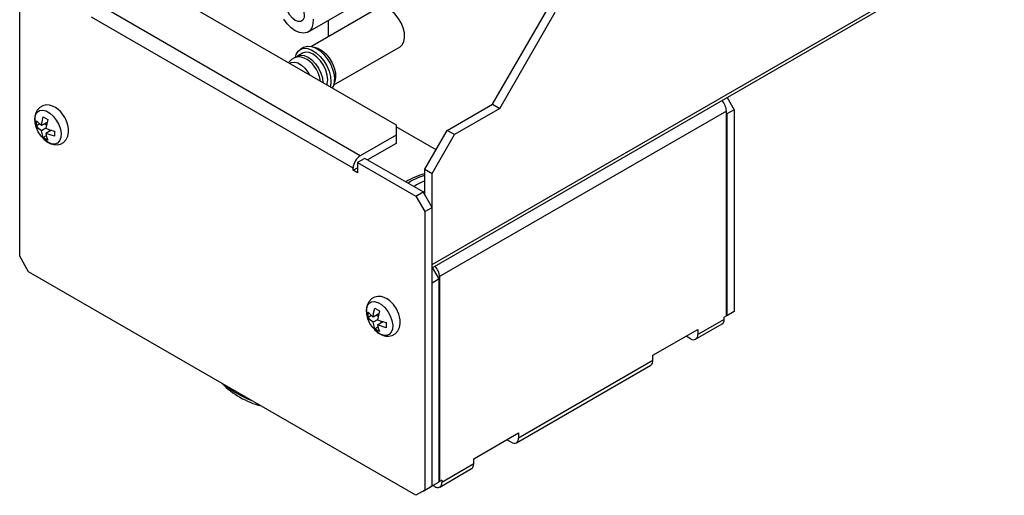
# Model space of a CAD drawing. Header units: millimetres. Extents: x 0 to 978, y 0 to 756.
# Tile 4 of 6: x 696 to 852, y 392 to 467. Entities that reach past the tile are written whole.
import ezdxf

# ---------------------------------------------------------------- set-up
doc = ezdxf.new("R2010")
doc.units = ezdxf.units.MM
doc.header["$LTSCALE"] = 3.5

msp = doc.modelspace()

# ---------------------------------------------------------------- linework, layer by layer
for p, q in [((761.255, 428.786), (851.552, 480.914)), ((761.255, 428.245), (851.221, 480.182)), ((741.688, 465.448), (760.851, 476.51)), ((696.201, 430.087), (696.201, 474.017)), ((717.131, 473.037), (755.598, 450.831)), ((749.941, 445.933), (708.646, 469.772)), ((752.717, 469.206), (742.265, 463.172)), ((770.801, 454.057), (779.569, 469.244)), ((748.81, 443.973), (707.515, 467.812)), ((771.932, 453.404), (780.7, 468.591)), ((744.921, 464.705), (744.921, 467.314)), ((741.047, 463.046), (740.481, 462.72)), ((745.765, 457.11), (756.217, 463.143)), ((740.835, 462.107), (740.057, 461.658)), ((763.659, 449.934), (770.801, 454.057)), ((770.801, 454.057), (771.932, 453.404)), ((807.805, 455.118), (808.914, 453.197)), ((807.712, 452.992), (762.457, 426.867)), ((771.932, 453.404), (764.79, 449.281)), ((807.712, 420.657), (807.712, 452.992)), ((807.712, 452.666), (807.783, 452.543)), ((808.914, 453.197), (807.783, 452.543)), ((807.783, 452.543), (807.783, 420.698)), ((808.914, 453.197), (808.914, 421.351)), ((698.862, 451.466), (699.632, 450.686)), ((698.862, 450.649), (698.862, 451.466)), ((699.375, 450.946), (698.862, 450.649)), ((700.533, 451.206), (699.632, 450.686)), ((700.161, 450.991), (700.453, 450.822)), ((700.63, 451.67), (700.339, 450.277)), ((755.598, 450.831), (755.598, 449.198)), ((700.339, 450.277), (699.632, 449.869)), ((699.923, 448.812), (699.632, 449.869)), ((700.403, 449.089), (699.923, 448.812)), ((701.211, 449.964), (700.339, 449.461)), ((701.691, 449.017), (700.339, 449.461)), ((700.868, 450.066), (700.868, 449.766)), ((701.691, 449.833), (701.691, 449.017)), ((755.598, 449.198), (749.941, 445.933)), ((761.888, 446.866), (755.598, 450.497)), ((755.598, 449.198), (755.598, 447.892)), ((760.124, 443.811), (763.659, 449.934)), ((761.255, 443.158), (764.79, 449.281)), ((764.79, 449.281), (763.659, 449.934)), ((755.598, 447.892), (751.073, 445.279)), ((750.648, 445.525), (749.517, 444.871)), ((749.517, 444.871), (749.517, 443.238)), ((749.517, 444.871), (758.709, 439.565)), ((759.841, 440.218), (750.648, 445.525)), ((748.81, 443.647), (749.517, 444.055)), ((748.81, 443.647), (748.81, 443.973)), ((749.517, 443.238), (748.81, 443.647)), ((760.124, 443.811), (761.255, 443.158)), ((760.124, 439.728), (760.124, 443.811)), ((761.255, 428.786), (761.255, 443.158)), ((757.437, 441.605), (757.857, 441.905)), ((757.857, 441.905), (757.947, 441.958)), ((758.709, 439.565), (759.841, 440.218)), ((759.841, 440.217), (760.124, 440.379)), ((761.255, 437.768), (759.841, 440.218)), ((758.709, 439.565), (760.124, 437.115)), ((760.124, 437.115), (761.255, 437.768)), ((760.124, 437.115), (760.124, 393.185)), ((761.255, 393.838), (761.255, 437.768)), ((697.615, 427.638), (696.201, 430.087)), ((758.709, 392.369), (697.615, 427.638)), ((762.386, 426.5), (761.348, 428.299)), ((762.386, 426.5), (761.255, 425.847)), ((761.255, 393.838), (761.255, 425.847)), ((762.386, 394.492), (762.386, 426.5)), ((762.457, 426.867), (762.457, 394.532)), ((751.188, 421.259), (751.958, 420.479)), ((751.188, 420.442), (751.188, 421.259)), ((752.956, 421.463), (752.665, 420.07)), ((808.914, 421.351), (807.783, 420.698)), ((751.701, 420.739), (751.188, 420.442)), ((752.859, 420.999), (751.958, 420.479)), ((752.665, 420.07), (751.958, 419.662)), ((752.249, 418.605), (751.958, 419.662)), ((752.487, 420.784), (752.779, 420.615)), ((753.537, 419.757), (752.665, 419.254)), ((753.194, 419.859), (753.194, 419.559)), ((754.016, 419.626), (754.016, 418.81)), ((807.358, 420.127), (803.186, 417.718)), ((807.712, 420.657), (807.358, 420.453)), ((807.358, 420.127), (807.358, 420.453)), ((807.783, 420.698), (807.712, 420.739)), ((752.729, 418.882), (752.249, 418.605)), ((754.016, 418.81), (752.665, 419.254)), ((796.115, 414.453), (803.186, 418.535)), ((802.855, 416.986), (807.027, 419.394)), ((803.186, 418.535), (803.186, 417.718)), ((802.055, 417.065), (801.348, 417.473)), ((796.115, 413.636), (774.902, 401.39)), ((796.115, 413.636), (796.115, 414.453)), ((774.571, 400.658), (795.784, 412.904)), ((767.831, 398.125), (774.902, 402.207)), ((773.771, 400.737), (773.063, 401.145)), ((774.902, 402.207), (774.902, 401.39)), ((767.831, 397.308), (767.831, 398.125)), ((762.479, 393.677), (767.5, 396.576)), ((767.831, 397.308), (762.811, 394.41)), ((762.811, 394.737), (762.457, 394.532)), ((762.811, 394.737), (762.811, 394.41)), ((760.124, 393.185), (758.709, 392.369)), ((759.841, 393.022), (761.255, 393.838)), ((760.124, 393.185), (761.255, 393.838)), ((761.396, 393.92), (760.972, 393.675)), ((761.255, 393.838), (762.386, 394.492)), ((761.396, 393.92), (761.396, 393.92)), ((761.679, 393.757), (761.396, 393.92)), ((762.386, 394.573), (762.457, 394.532)), ((759.841, 393.022), (758.709, 392.369))]:
    msp.add_line(p, q)
at = {"flags": 128}
for points in [[(739.688, 467.279), (739.229, 467.633), (738.819, 468.125), (738.504, 468.703), (738.317, 469.303), (738.279, 469.861), (738.393, 470.316), (738.648, 470.619), (739.015, 470.737), (739.455, 470.657), (739.921, 470.389), (740.361, 469.96), (740.729, 469.418), (740.983, 468.821), (741.098, 468.233), (741.059, 467.72), (740.872, 467.336), (740.557, 467.122), (740.147, 467.103), (739.688, 467.279)], [(756.217, 463.143), (756.556, 463.437), (756.82, 463.933), (756.937, 464.569), (756.898, 465.307), (756.706, 466.099), (756.374, 466.895), (755.921, 467.647), (755.378, 468.306), (754.777, 468.831), (754.156, 469.189), (753.556, 469.358), (753.012, 469.326), (752.717, 469.206)], [(739.688, 465.646), (739.036, 466.111), (738.419, 466.726), (737.87, 467.46)], [(742.512, 467.472), (742.474, 466.737), (742.285, 466.119), (741.957, 465.652), (741.506, 465.361), (740.958, 465.261), (740.34, 465.358), (739.688, 465.646)], [(741.047, 463.046), (741.106, 463.078), (741.633, 463.227), (742.236, 463.179), (742.882, 462.938), (743.538, 462.515), (744.167, 461.934), (744.736, 461.227), (745.214, 460.431), (745.574, 459.589), (745.799, 458.747), (745.875, 457.949)], [(742.559, 463.081), (742.666, 463.071), (743.267, 462.903), (743.887, 462.545), (744.488, 462.02), (745.032, 461.361), (745.484, 460.609), (745.817, 459.812), (746.008, 459.02), (746.047, 458.283), (745.931, 457.646), (745.833, 457.41)], [(743.018, 459.565), (742.55, 460.24), (742.341, 460.476), (741.969, 460.824), (741.561, 461.117), (741.1, 461.35), (740.6, 461.493), (740.078, 461.519), (739.558, 461.406), (739.07, 461.134), (738.652, 460.678), (738.628, 460.628)], [(739.706, 461.491), (739.823, 461.907), (740.118, 462.415), (740.54, 462.752), (741.067, 462.901), (741.67, 462.853), (742.317, 462.611), (742.972, 462.189), (743.601, 461.608), (744.17, 460.9), (744.648, 460.104), (745.009, 459.262), (745.233, 458.42), (745.31, 457.623)], [(739.892, 461.541), (740.057, 461.658), (740.539, 461.806), (741.101, 461.751), (741.703, 461.495), (742.306, 461.055), (742.867, 460.463), (743.349, 459.757), (743.719, 458.987), (743.952, 458.204), (744.031, 457.463)], [(744.809, 457.912), (744.73, 458.653), (744.497, 459.436), (744.127, 460.206), (743.645, 460.912), (743.084, 461.504), (742.481, 461.944), (741.879, 462.2), (741.317, 462.255), (740.835, 462.107)], [(738.808, 460.524), (739.052, 460.653), (739.536, 460.713), (740.081, 460.575), (740.647, 460.248), (741.192, 459.757), (741.676, 459.138), (741.92, 458.727)], [(744.689, 457.129), (744.73, 457.262), (744.809, 457.912)], [(745.31, 457.623), (745.233, 456.914), (745.212, 456.827)], [(703.313, 451.994), (702.845, 452.669), (702.636, 452.905), (702.264, 453.253), (701.856, 453.546), (701.395, 453.779), (700.894, 453.922), (700.372, 453.948), (699.852, 453.835), (699.364, 453.562), (698.946, 453.106), (698.697, 452.583), (698.581, 451.996), (698.592, 451.358), (698.68, 450.864), (698.737, 450.671)], [(700.657, 448.062), (700.096, 448.474), (699.577, 449.034), (699.138, 449.7), (698.812, 450.422), (698.623, 451.147), (698.584, 451.821), (698.699, 452.394), (698.959, 452.824), (699.346, 453.079), (699.829, 453.139), (700.374, 453.001), (700.939, 452.674), (701.484, 452.183), (701.968, 451.565), (702.354, 450.864), (702.614, 450.134), (702.729, 449.428), (702.691, 448.799), (702.501, 448.292), (702.175, 447.947), (701.736, 447.788), (701.217, 447.827), (700.657, 448.062)], [(699.632, 450.686), (699.722, 451.31), (699.923, 452.078)], [(699.923, 452.078), (700.256, 451.863), (700.63, 451.67)], [(699.632, 449.869), (699.225, 450.207), (698.862, 450.649)], [(700.708, 448.029), (701.105, 447.828), (701.605, 447.685), (702.127, 447.659), (702.648, 447.772), (703.136, 448.044), (703.554, 448.5), (703.803, 449.024), (703.918, 449.61), (703.908, 450.249), (703.82, 450.743), (703.698, 451.155), (703.503, 451.633), (703.313, 451.994)], [(700.339, 450.277), (700.925, 450.043), (701.691, 449.833)], [(700.339, 449.461), (700.429, 448.94), (700.63, 448.404)], [(700.63, 448.404), (700.256, 448.597), (699.923, 448.812)], [(757.947, 441.958), (759.189, 442.554), (760.124, 442.854)], [(755.639, 421.787), (755.171, 422.462), (754.962, 422.698), (754.59, 423.046), (754.182, 423.338), (753.72, 423.572), (753.22, 423.715), (752.698, 423.741), (752.178, 423.628), (751.69, 423.355), (751.271, 422.899), (751.023, 422.376), (750.907, 421.789), (750.918, 421.151), (751.006, 420.656), (751.063, 420.464)], [(752.982, 417.855), (752.422, 418.267), (751.903, 418.827), (751.464, 419.493), (751.138, 420.215), (750.949, 420.94), (750.91, 421.614), (751.025, 422.187), (751.285, 422.617), (751.671, 422.871), (752.155, 422.932), (752.7, 422.794), (753.265, 422.467), (753.81, 421.976), (754.294, 421.358), (754.68, 420.657), (754.94, 419.927), (755.055, 419.221), (755.016, 418.591), (754.827, 418.085), (754.501, 417.74), (754.062, 417.581), (753.543, 417.62), (752.982, 417.855)], [(751.958, 420.479), (752.047, 421.103), (752.249, 421.871)], [(752.249, 421.871), (752.582, 421.656), (752.956, 421.463)], [(753.033, 417.821), (753.431, 417.621), (753.931, 417.478), (754.453, 417.451), (754.973, 417.565), (755.462, 417.837), (755.88, 418.293), (756.129, 418.817), (756.244, 419.403), (756.233, 420.042), (756.146, 420.536), (756.024, 420.948), (755.828, 421.425), (755.639, 421.787)], [(751.958, 419.662), (751.551, 420), (751.188, 420.442)], [(752.665, 420.07), (753.251, 419.836), (754.016, 419.626)], [(752.956, 418.197), (752.582, 418.389), (752.249, 418.605)], [(752.665, 419.254), (752.755, 418.733), (752.956, 418.197)]]:
    msp.add_lwpolyline(points, dxfattribs=at)
for centre, radius, start, end in [((739.59, 457.435), 4.036, 4.47643, 31.86727), ((743.478, 457.828), 2.4, 330.00886, 2.90633), ((805.235, 452.876), 2.479, 2.6952, 45.36759), ((702.178, 450.739), 3.084, 221.25107, 241.51687), ((751.266, 443.861), 2.459, 122.60548, 177.39452), ((762.71, 432.934), 10.485, 104.27912, 122.30129), ((762.724, 434.862), 7.558, 110.12434, 124.98062), ((759.938, 426.732), 2.522, 3.07974, 44.98305), ((806.574, 420.04), 0.789, 305.01333, 6.29885), ((754.504, 420.532), 3.084, 221.25107, 241.51687), ((802.497, 417.606), 0.699, 230.79671, 9.21404), ((795.331, 413.55), 0.789, 305.01333, 6.29885), ((737.581, 419.297), 13.244, 224.44045, 255.56493), ((737.454, 420.218), 13.68, 230.49018, 249.51519), ((774.212, 401.278), 0.699, 230.79671, 9.21404), ((767.047, 397.222), 0.789, 305.01333, 6.29885), ((762.121, 394.298), 0.699, 230.79671, 9.21404)]:
    msp.add_arc(centre, radius, start, end)

doc.saveas('drawing.dxf')
